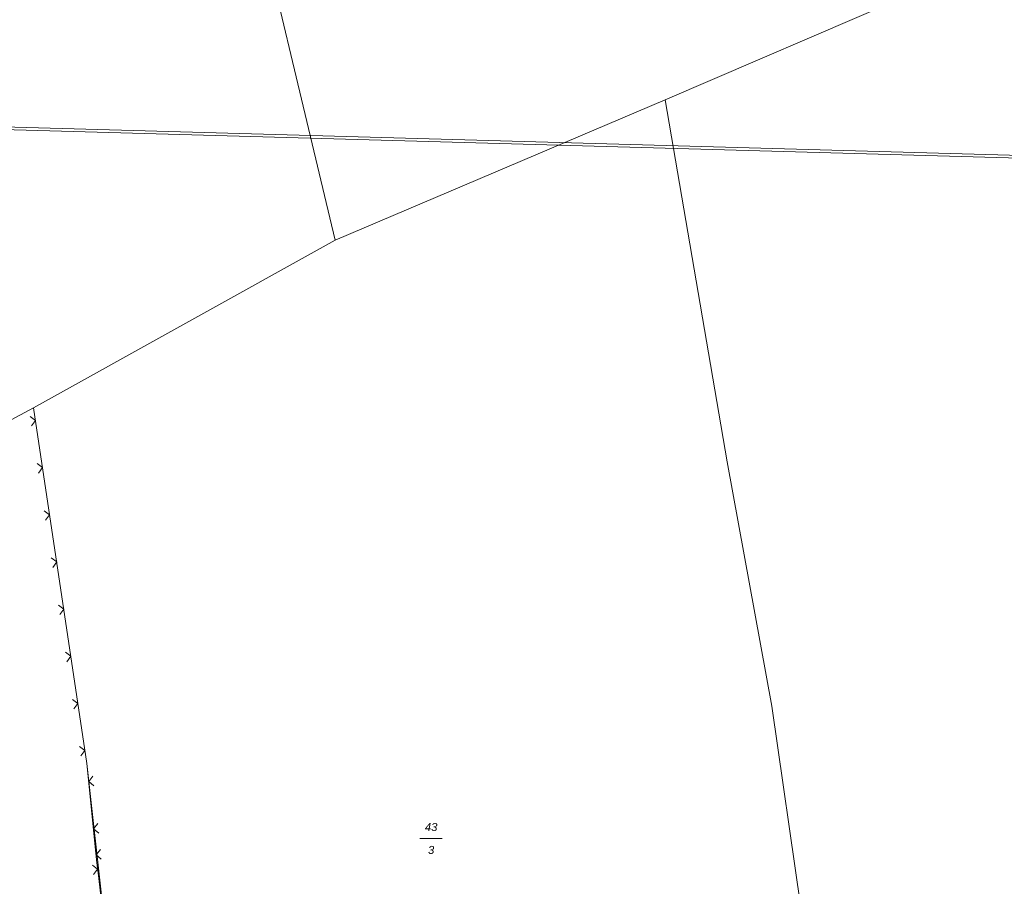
# Model space of a CAD drawing. Header units: metres. Extents: x 345144 to 348639, y 5629211 to 5635235.
# Tile 41 of 256: x 346021 to 346124, y 5631411 to 5631502. Entities that reach past the tile are written whole.
import ezdxf
from ezdxf.enums import TextEntityAlignment as Align

# ---------------------------------------------------------------- set-up
doc = ezdxf.new("R2010")
doc.units = ezdxf.units.M
doc.header["$MEASUREMENT"] = 0
for name, color, linetype in [('081-083 Topographie', 7, 'Continuous'), ('AX Flurstück', 7, 'Continuous'), ('Blatt', 7, 'Continuous'), ('Definitionslinie', 7, 'Continuous'), ('Präsentationsobjekt -Text (punktförmig)', 7, 'Continuous')]:
    doc.layers.add(name, color=color, linetype=linetype)
doc.styles.add('ARIALIT', font='ariali.ttf', dxfattribs={"height": 1})

msp = doc.modelspace()

# ---------------------------------------------------------------- linework, layer by layer
at = {"layer": '081-083 Topographie', "color": 7, "linetype": 'Continuous', "lineweight": 5, "flags": 128}
for points in [[(346022.513, 5631460.845), (346028.109, 5631423.544), (346028.109, 5631423.544), (346028.987, 5631414.787), (346028.987, 5631414.787), (346029.155, 5631413.109)], [(346029.155, 5631413.109), (346029.308, 5631411.768), (346029.308, 5631411.768), (346033.87, 5631371.638), (346033.87, 5631371.638), (346036.601, 5631347.081)]]:
    msp.add_lwpolyline(points, dxfattribs=at)
at = {"layer": 'AX Flurstück', "color": 8, "linetype": 'Continuous', "lineweight": 13, "true_color": 0x808080, "flags": 128}
for points in [[(346055.344, 5631621.006), (346121.481, 5631626.672), (346134.237, 5631568.887), (346144.978, 5631523.39), (346147.174, 5631519.081), (346113.768, 5631503.949), (346088.743, 5631493.129), (346054.135, 5631478.406), (346044.117, 5631520.478), (346031.32, 5631574.117), (346026.127, 5631617.269), (346055.344, 5631621.006)], [(346044.117, 5631520.478), (346054.135, 5631478.406), (346022.513, 5631460.846), (346007.06, 5631452.562), (346005.284, 5631451.532), (345988.856, 5631444.172), (345969.506, 5631435.484), (345965.451, 5631434.144), (345947.483, 5631431.738), (345921.474, 5631426.934), (345920.631, 5631426.748), (345907.003, 5631423.746), (345900.122, 5631467.175)], [(346113.768, 5631503.949), (346147.174, 5631519.081), (346147.376, 5631517.632), (346150.104, 5631497.829), (346153.551, 5631473.072), (346157.893, 5631442.025), (346159.561, 5631430.12), (346161.12, 5631419.96), (346128.7, 5631403.745), (346105.356, 5631391.617), (346102.931, 5631408.431), (346099.893, 5631429.546), (346095.24, 5631455.172), (346088.743, 5631493.129), (346113.768, 5631503.949)], [(346054.135, 5631478.406), (346088.743, 5631493.129), (346095.24, 5631455.172), (346099.893, 5631429.546), (346102.931, 5631408.431), (346105.356, 5631391.617), (346106.498, 5631383.7), (346108.776, 5631369.561), (346101.705, 5631366.352), (346095.196, 5631398.374), (346057.632, 5631383.934), (346057.815, 5631381.91), (346033.229, 5631377.402), (346028.108, 5631423.544), (346022.513, 5631460.846), (346054.135, 5631478.406)], [(346007.06, 5631452.562), (346022.513, 5631460.846), (346028.108, 5631423.544), (346033.229, 5631377.402), (346033.869, 5631371.638), (346036.561, 5631347.587), (346036.721, 5631346.114), (346027.787, 5631343.933), (346020.944, 5631345.401), (346014.003, 5631398.986), (346007.06, 5631452.562)]]:
    msp.add_lwpolyline(points, dxfattribs=at)
at = {"layer": 'Blatt', "color": 205, "linetype": 'Continuous', "lineweight": 5, "true_color": 0x873099, "flags": 128}
for points in [[(346389.009, 5631479.609), (345896.378, 5631493.48), (345894.943, 5631530.127), (345896.135, 5631562.44), (345895.074, 5631605.532), (345892.475, 5631608.17), (345896.288, 5631743.557), (346396.046, 5631729.484), (346389.009, 5631479.609)], [(345896.873, 5631480.826), (345896.367, 5631493.748), (346389.269, 5631479.869), (346382.232, 5631229.992), (345972.989, 5631241.516), (345963.663, 5631266.754), (345942.62, 5631316.507), (345931.182, 5631341.16), (345923.175, 5631370.538), (345912.322, 5631403.439), (345906.412, 5631424.13), (345896.873, 5631480.826)]]:
    msp.add_lwpolyline(points, dxfattribs=at)
at = {"layer": 'Definitionslinie', "color": 7, "linetype": 'Continuous', "lineweight": 5, "flags": 128}
for points in [[(346022.513, 5631460.845), (346028.109, 5631423.544)], [(346022.294, 5631458.932), (346022.715, 5631459.501), (346022.146, 5631459.921)], [(346022.294, 5631458.932), (346022.715, 5631459.501), (346022.146, 5631459.921)], [(346023.036, 5631453.987), (346023.456, 5631454.556), (346022.888, 5631454.976)], [(346023.036, 5631453.987), (346023.456, 5631454.556), (346022.888, 5631454.976)], [(346023.778, 5631449.043), (346024.198, 5631449.611), (346023.63, 5631450.032)], [(346023.778, 5631449.043), (346024.198, 5631449.611), (346023.63, 5631450.032)], [(346024.52, 5631444.098), (346024.94, 5631444.667), (346024.371, 5631445.087)], [(346024.52, 5631444.098), (346024.94, 5631444.667), (346024.371, 5631445.087)], [(346025.262, 5631439.153), (346025.682, 5631439.722), (346025.113, 5631440.142)], [(346025.262, 5631439.153), (346025.682, 5631439.722), (346025.113, 5631440.142)], [(346026.003, 5631434.209), (346026.424, 5631434.778), (346025.855, 5631435.198)], [(346026.003, 5631434.209), (346026.424, 5631434.778), (346025.855, 5631435.198)], [(346026.745, 5631429.264), (346027.166, 5631429.833), (346026.597, 5631430.253)], [(346026.745, 5631429.264), (346027.166, 5631429.833), (346026.597, 5631430.253)], [(346027.487, 5631424.319), (346027.907, 5631424.888), (346027.339, 5631425.308)], [(346027.487, 5631424.319), (346027.907, 5631424.888), (346027.339, 5631425.308)], [(346028.109, 5631423.544), (346028.987, 5631414.787)], [(346028.746, 5631422.2), (346028.299, 5631421.653), (346028.846, 5631421.205)], [(346028.746, 5631422.2), (346028.299, 5631421.653), (346028.846, 5631421.205)], [(346029.245, 5631417.225), (346028.797, 5631416.678), (346029.345, 5631416.23)], [(346029.245, 5631417.225), (346028.797, 5631416.678), (346029.345, 5631416.23)], [(346028.987, 5631414.787), (346029.155, 5631413.109)], [(346029.519, 5631414.495), (346029.071, 5631413.948), (346029.618, 5631413.5)], [(346029.519, 5631414.495), (346029.071, 5631413.948), (346029.618, 5631413.5)], [(346028.791, 5631411.885), (346029.232, 5631412.439), (346028.678, 5631412.879)], [(346028.791, 5631411.885), (346029.232, 5631412.439), (346028.678, 5631412.879)], [(346029.155, 5631413.109), (346029.308, 5631411.768)], [(346029.308, 5631411.768), (346033.87, 5631371.638)]]:
    msp.add_lwpolyline(points, dxfattribs=at)
at = {"layer": 'Präsentationsobjekt -Text (punktförmig)', "color": 251, "linetype": 'Continuous', "lineweight": 13, "true_color": 0x5e5e5e, "flags": 128}
msp.add_lwpolyline([(346063.0228, 5631415.66752), (346065.3652, 5631415.66752)], dxfattribs=at)

# ---------------------------------------------------------------- texts
at = {"layer": 'Präsentationsobjekt -Text (punktförmig)', "color": 8, "true_color": 0x808080, "style": 'ARIALIT'}
for s, p in [('43', (346064.194, 5631416.87088)), ('3', (346064.194, 5631414.46416))]:
    msp.add_text(s, height=0.8421, dxfattribs=at).set_placement(p, align=Align.MIDDLE_CENTER)

doc.saveas('drawing.dxf')
